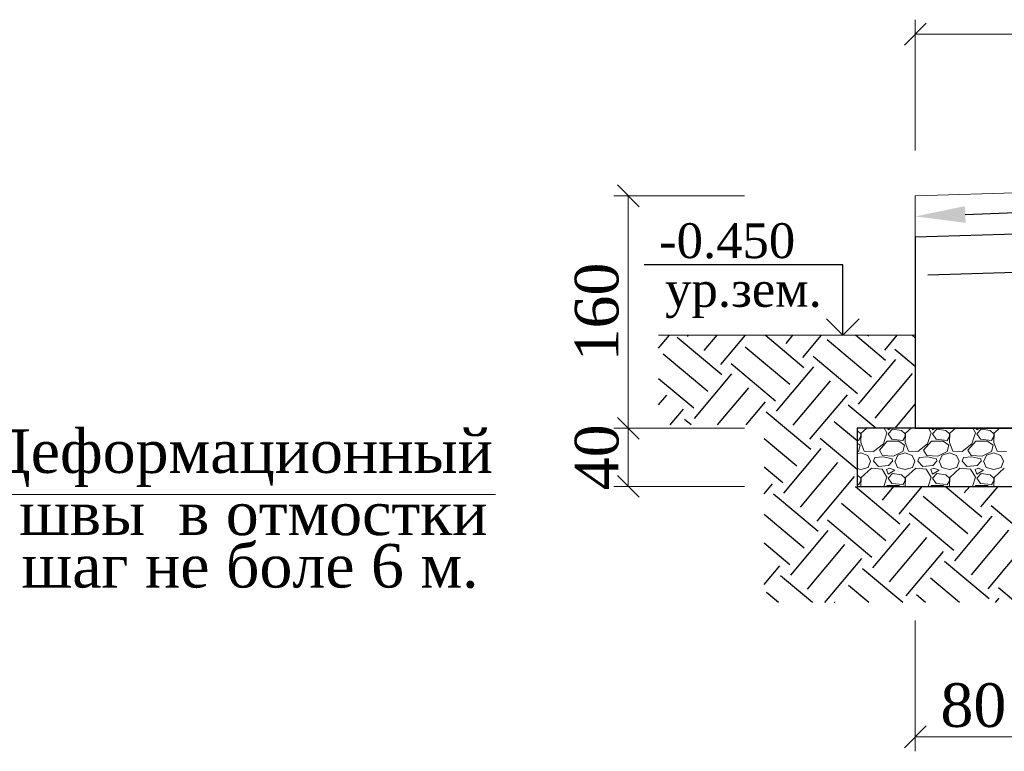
# Model space of a CAD drawing. Header units: millimetres. Extents: x 2063114 to 14983986, y -126020516 to 213791.
# Tile 100 of 256: x 2447385 to 2454158, y -1641219 to -1636183. Entities that reach past the tile are written whole.
import ezdxf
from ezdxf.enums import TextEntityAlignment as Align

# ---------------------------------------------------------------- set-up
doc = ezdxf.new("R2010")
doc.units = ezdxf.units.MM
doc.layers.add('Format', color=7, linetype='Continuous', lineweight=35)
doc.layers.add('КЖ', color=7, linetype='Continuous', lineweight=60)
doc.styles.add('Times New Roman', font='times.ttf')
doc.linetypes.add('ограждение1', pattern='A,6.35,-2.54,[133,ltypeshp.shx,S=2.54,R=0,X=-2.54,Y=0],-2.54,25.4', length=36.83)

# ---------------------------------------------------------------- blocks, each defined once
blk = doc.blocks.new('_Oblique')
at = {"color": 0, "linetype": 'ByBlock', "lineweight": -2}
blk.add_line((-0.5, -0.5), (0.5, 0.5), dxfattribs=at)

msp = doc.modelspace()

# ---------------------------------------------------------------- linework, layer by layer
at = {"linetype": 'Continuous', "lineweight": 13, "ltscale": 300}
for p, q in [((2453545.23944, -1637083.02533), (2453545.23944, -1636183.02533)), ((2453545.23944, -1636283.02533), (2461547.23319, -1636283.02533)), ((2452371.65559, -1637395.2986), (2451471.65559, -1637395.2986)), ((2451571.65559, -1637395.2986), (2451571.65559, -1638995.2986)), ((2452371.65559, -1638995.2986), (2451471.65559, -1638995.2986)), ((2452371.65559, -1638995.2986), (2451471.65559, -1638995.2986)), ((2451571.65559, -1638995.2986), (2451571.65559, -1639395.2986)), ((2452371.65559, -1639395.2986), (2451471.65559, -1639395.2986)), ((2453545.23944, -1640319.22252), (2453545.23944, -1641219.22252)), ((2453545.23944, -1641119.22252), (2454345.23944, -1641119.22252))]:
    msp.add_line(p, q, dxfattribs=at)
at = {"lineweight": 20, "ltscale": 10}
for p, q in [((2460904.79533, -1637165.84669), (2453545.23944, -1637395.2986)), ((2453545.23944, -1637395.2986), (2453545.23944, -1637679.03399))]:
    msp.add_line(p, q, dxfattribs=at)
at = {"lineweight": 30, "ltscale": 100}
for p, q in [((2453545.23944, -1637675.2986), (2453545.23944, -1637955.2986)), ((2453545.23944, -1637955.2986), (2453545.23944, -1638995.2986)), ((2453545.23944, -1638995.2986), (2454345.23944, -1638995.2986))]:
    msp.add_line(p, q, dxfattribs=at)
at = {"color": 251, "linetype": 'ограждение1', "lineweight": 30, "ltscale": 10}
msp.add_line((2461394.34004, -1637709.43451), (2453631.60844, -1637942.2656), dxfattribs=at)
at = {"lineweight": 20}
msp.add_line((2453545.23944, -1638355.2986), (2451780.05734, -1638355.2986), dxfattribs=at)
at = {"color": 251, "linetype": 'Continuous', "ltscale": 100}
for p, q in [((2451780.05734, -1638445.25469), (2451855.53947, -1638355.2986)), ((2451978.42566, -1638364.42093), (2451986.0802, -1638355.2986)), ((2452093.33232, -1638460.83907), (2452181.89129, -1638355.2986)), ((2452208.23899, -1638557.25721), (2452377.70238, -1638355.2986)), ((2452777.93465, -1638578.39608), (2452512.05743, -1638355.2986)), ((2452656.86515, -1638411.53633), (2452704.05421, -1638355.2986)), ((2452771.77181, -1638507.95448), (2452899.8653, -1638355.2986)), ((2453341.46747, -1638529.09334), (2453134.34697, -1638355.2986)), ((2453220.39797, -1638362.2336), (2453226.21712, -1638355.2986)), ((2453335.30463, -1638458.65174), (2453422.02821, -1638355.2986)), ((2453545.23944, -1638373.7265), (2453523.27792, -1638355.2986)), ((2452214.40183, -1638627.69881), (2451907.98406, -1638370.58377)), ((2453245.04933, -1638644.00001), (2452938.63156, -1638386.88497)), ((2452117.98369, -1638742.60548), (2451811.56591, -1638485.49043)), ((2452681.51651, -1638693.30274), (2452375.09873, -1638436.1877)), ((2453545.23944, -1638569.53759), (2453405.74624, -1638452.4889)), ((2452585.09837, -1638808.20941), (2452278.68059, -1638551.09437)), ((2453148.63119, -1638758.90668), (2452842.21341, -1638501.79163)), ((2453154.79403, -1638829.34828), (2453411.90908, -1638522.9305)), ((2452027.72839, -1638927.95375), (2452284.84344, -1638621.53597)), ((2452591.26121, -1638878.65101), (2452848.37626, -1638572.23324)), ((2453269.7007, -1638925.76642), (2453526.81574, -1638619.34864)), ((2452021.56555, -1638857.51214), (2451780.05734, -1638654.8627)), ((2452706.16788, -1638975.06916), (2452963.28292, -1638668.65138)), ((2451780.05734, -1638834.18565), (2451836.21728, -1638767.25684)), ((2452185.98863, -1638972.70512), (2452399.7501, -1638717.95411)), ((2452821.07455, -1639071.4873), (2453078.18959, -1638765.06952)), ((2452381.79972, -1638972.70512), (2452514.65677, -1638814.37225)), ((2453407.16737, -1638995.2986), (2453545.23944, -1638830.75072)), ((2451859.6368, -1638972.70512), (2451951.12395, -1638863.67499)), ((2452827.23739, -1639141.9289), (2452520.81961, -1638884.81386)), ((2453274.77973, -1638995.2986), (2453084.35243, -1638835.51112)), ((2452003.27481, -1638972.70512), (2451957.28679, -1638934.11659)), ((2453145.23944, -1639082.41248), (2452987.93429, -1638950.41779)), ((2452730.81925, -1639256.83557), (2452505.23944, -1639067.55163)), ((2453145.23944, -1639278.22357), (2452891.51615, -1639065.32446)), ((2452640.56395, -1639442.18383), (2452897.67899, -1639135.76606)), ((2452755.47061, -1639538.60198), (2453012.58566, -1639232.1842)), ((2452634.4011, -1639371.74223), (2452505.23944, -1639263.36272)), ((2452870.37728, -1639635.02012), (2453127.49232, -1639328.60234)), ((2452505.23944, -1639447.88492), (2452563.9595, -1639377.90507)), ((2453440.07294, -1639656.15899), (2453133.65516, -1639399.04394)), ((2453319.00343, -1639489.29924), (2453397.87934, -1639395.2986)), ((2453433.9101, -1639585.71738), (2453593.69043, -1639395.2986)), ((2454003.60576, -1639606.85625), (2453751.48117, -1639395.2986)), ((2453882.53625, -1639439.99651), (2453920.04225, -1639395.2986)), ((2453997.44292, -1639536.41465), (2454115.85335, -1639395.2986)), ((2452876.54012, -1639705.46172), (2452570.12234, -1639448.34668)), ((2453907.18762, -1639721.76292), (2453600.76984, -1639464.64788)), ((2453343.6548, -1639771.06565), (2453037.23702, -1639513.95061)), ((2453810.76948, -1639836.66959), (2453504.3517, -1639579.55454)), ((2454374.3023, -1639787.36685), (2454067.88452, -1639530.25181)), ((2452780.12198, -1639820.36839), (2452505.23944, -1639589.71455)), ((2453247.23666, -1639885.97232), (2452940.81888, -1639628.85728)), ((2453816.93232, -1639907.11119), (2454074.04737, -1639600.69341)), ((2452689.86668, -1640005.71666), (2452946.98172, -1639699.29888)), ((2453253.3995, -1639956.41392), (2453510.51454, -1639649.99615)), ((2453931.83899, -1640003.52933), (2454188.95403, -1639697.11155)), ((2453368.30617, -1640052.83206), (2453625.42121, -1639746.41429)), ((2452683.70384, -1639935.27505), (2452505.23944, -1639785.52564)), ((2452804.77335, -1640102.1348), (2453061.88839, -1639795.71702)), ((2453483.21283, -1640149.25021), (2453740.32788, -1639842.83243)), ((2454046.74565, -1640099.94747), (2454303.8607, -1639793.52969)), ((2452922.41073, -1640195.2986), (2453176.79506, -1639892.13516)), ((2454052.9085, -1640170.38907), (2453746.49072, -1639913.27403)), ((2452505.23944, -1640070.17445), (2452613.26223, -1639941.4379)), ((2453460.30498, -1640195.2986), (2453182.9579, -1639962.57676)), ((2452838.01545, -1640195.2986), (2452619.42508, -1640011.8795)), ((2453849.23594, -1640195.2986), (2453650.07258, -1640028.1807)), ((2453226.94641, -1640195.2986), (2453086.53976, -1640077.48343)), ((2454238.1669, -1640195.2986), (2454117.18726, -1640093.78463)), ((2452604.65688, -1640195.2986), (2452523.00693, -1640126.78616)), ((2453615.87737, -1640195.2986), (2453553.65444, -1640143.08736)), ((2454097.27729, -1640195.2986), (2454123.3501, -1640164.22623)), ((2452993.58784, -1640195.2986), (2452990.12161, -1640192.3901))]:
    msp.add_line(p, q, dxfattribs=at)
at = {"ltscale": 100}
for p, q in [((2454345.23944, -1638995.2986), (2453145.23944, -1638995.2986)), ((2453145.23944, -1638995.2986), (2453145.23944, -1639395.2986)), ((2453145.23944, -1639395.2986), (2454660.77391, -1639395.2986))]:
    msp.add_line(p, q, dxfattribs=at)
at = {"linetype": 'Continuous', "lineweight": 5, "ltscale": 100}
for p, q in [((2453145.97827, -1639011.89704), (2453145.23944, -1639011.78621)), ((2453170.37203, -1639033.22808), (2453145.98813, -1639011.89217)), ((2453173.39534, -1639030.18906), (2453170.34734, -1639094.19707)), ((2453170.36417, -1639051.52285), (2453170.36417, -1639033.23485)), ((2453211.54357, -1638995.2986), (2453173.3762, -1639030.14707)), ((2453325.82243, -1639103.34425), (2453350.20642, -1639027.14428)), ((2453350.17555, -1639027.14876), (2453330.71157, -1638995.2986)), ((2453355.13564, -1638995.2986), (2453359.33548, -1639005.79818)), ((2453359.33978, -1639033.23299), (2453383.72377, -1639069.80897)), ((2453389.82017, -1639002.75485), (2453359.34025, -1639033.23478)), ((2453359.34044, -1639005.80373), (2453376.84898, -1638995.2986)), ((2453450.77827, -1639011.89704), (2453389.81841, -1639002.75306)), ((2453475.17203, -1639033.22808), (2453450.78813, -1639011.89217)), ((2453478.19534, -1639030.18906), (2453475.14734, -1639094.19707)), ((2453475.16417, -1639051.52285), (2453475.16417, -1639033.23485)), ((2453516.34356, -1638995.2986), (2453478.1762, -1639030.14706)), ((2453630.62243, -1639103.34425), (2453655.00642, -1639027.14428)), ((2453654.97555, -1639027.14876), (2453635.51157, -1638995.2986)), ((2453659.93564, -1638995.2986), (2453664.13548, -1639005.79818)), ((2453664.13978, -1639033.23299), (2453688.52377, -1639069.80897)), ((2453694.62017, -1639002.75485), (2453664.14025, -1639033.23478)), ((2453664.14044, -1639005.80373), (2453681.64898, -1638995.2986)), ((2453755.57827, -1639011.89704), (2453694.61841, -1639002.75306)), ((2453779.97203, -1639033.22808), (2453755.58813, -1639011.89217)), ((2453782.99534, -1639030.18906), (2453779.94734, -1639094.19707)), ((2453779.96417, -1639051.52285), (2453779.96417, -1639033.23485)), ((2453821.14356, -1638995.2986), (2453782.9762, -1639030.14706)), ((2453935.42243, -1639103.34425), (2453959.80642, -1639027.14428)), ((2453959.77555, -1639027.14876), (2453940.31156, -1638995.2986)), ((2453964.73564, -1638995.2986), (2453968.93548, -1639005.79818)), ((2453968.93978, -1639033.23299), (2453993.32377, -1639069.80897)), ((2453999.42017, -1639002.75485), (2453968.94025, -1639033.23478)), ((2453968.94044, -1639005.80373), (2453986.44898, -1638995.2986)), ((2454060.37827, -1639011.89704), (2453999.41841, -1639002.75306)), ((2454084.77203, -1639033.22808), (2454060.38813, -1639011.89217)), ((2454087.79534, -1639030.18906), (2454084.74734, -1639094.19707)), ((2454084.76417, -1639051.52285), (2454084.76417, -1639033.23485)), ((2454125.94356, -1638995.2986), (2454087.7762, -1639030.14706)), ((2453145.23944, -1639077.73765), (2453155.12746, -1639078.92421)), ((2453145.23944, -1639097.16794), (2453167.32149, -1639112.45551)), ((2453155.12369, -1639078.95513), (2453170.36365, -1639051.52321)), ((2453170.37356, -1639094.19007), (2453194.75753, -1639152.10199)), ((2453258.75606, -1639155.15422), (2453325.81212, -1639103.33818)), ((2453298.38016, -1639146.0124), (2453353.24406, -1639085.05251)), ((2453353.24417, -1639085.05085), (2453432.49217, -1639085.05085)), ((2453383.72733, -1639069.7802), (2453459.92746, -1639078.92421)), ((2453432.49746, -1639085.02349), (2453472.12149, -1639112.45551)), ((2453459.92369, -1639078.95513), (2453475.16365, -1639051.52321)), ((2453475.17356, -1639094.19007), (2453499.55753, -1639152.10199)), ((2453563.55606, -1639155.15422), (2453630.61212, -1639103.33818)), ((2453603.18016, -1639146.0124), (2453658.04406, -1639085.05251)), ((2453658.04417, -1639085.05085), (2453737.29217, -1639085.05085)), ((2453688.52733, -1639069.7802), (2453764.72746, -1639078.92421)), ((2453737.29746, -1639085.02349), (2453776.92149, -1639112.45551)), ((2453764.72369, -1639078.95513), (2453779.96365, -1639051.52321)), ((2453779.97356, -1639094.19007), (2453804.35753, -1639152.10199)), ((2453868.35606, -1639155.15422), (2453935.41212, -1639103.33818)), ((2453907.98016, -1639146.0124), (2453962.84406, -1639085.05251)), ((2453962.84417, -1639085.05085), (2454042.09217, -1639085.05085)), ((2453993.32733, -1639069.7802), (2454069.52746, -1639078.92421)), ((2454042.09746, -1639085.02349), (2454081.72149, -1639112.45551)), ((2454069.52369, -1639078.95513), (2454084.76365, -1639051.52321)), ((2454084.77356, -1639094.19007), (2454109.15753, -1639152.10199)), ((2453155.11887, -1639155.14572), (2453145.23943, -1639160.32066)), ((2453145.23944, -1639172.14855), (2453170.36377, -1639164.2972)), ((2453167.31695, -1639112.4827), (2453155.12497, -1639155.15465)), ((2453170.36218, -1639164.30408), (2453219.13016, -1639182.59208)), ((2453194.74879, -1639152.11574), (2453258.7568, -1639155.16374)), ((2453319.7378, -1639182.57618), (2453298.40187, -1639146.0003)), ((2453459.91887, -1639155.14572), (2453395.91098, -1639188.67366)), ((2453426.39564, -1639179.53724), (2453475.16377, -1639164.2972)), ((2453472.11695, -1639112.4827), (2453459.92497, -1639155.15465)), ((2453475.16218, -1639164.30408), (2453523.93016, -1639182.59208)), ((2453499.54879, -1639152.11574), (2453563.5568, -1639155.16374)), ((2453624.5378, -1639182.57618), (2453603.20187, -1639146.0003)), ((2453764.71887, -1639155.14572), (2453700.71098, -1639188.67366)), ((2453731.19564, -1639179.53724), (2453779.96377, -1639164.2972)), ((2453776.91695, -1639112.4827), (2453764.72497, -1639155.15465)), ((2453779.96218, -1639164.30408), (2453828.73016, -1639182.59208)), ((2453804.34879, -1639152.11574), (2453868.3568, -1639155.16374)), ((2453929.3378, -1639182.57618), (2453908.00187, -1639146.0003)), ((2454069.51887, -1639155.14572), (2454005.51098, -1639188.67366)), ((2454035.99564, -1639179.53724), (2454084.76377, -1639164.2972)), ((2454081.71695, -1639112.4827), (2454069.52497, -1639155.15465)), ((2454084.76218, -1639164.30408), (2454133.53016, -1639182.59208)), ((2454109.14879, -1639152.11574), (2454173.1568, -1639155.16374)), ((2453219.14031, -1639182.56705), (2453237.42829, -1639222.19099)), ((2453222.1775, -1639264.88278), (2453237.41753, -1639222.21069)), ((2453292.28193, -1639258.77781), (2453258.75397, -1639222.20186)), ((2453258.75595, -1639222.21091), (2453267.89995, -1639197.82692)), ((2453325.81266, -1639191.73776), (2453267.90058, -1639197.83377)), ((2453395.91654, -1639188.67738), (2453319.71646, -1639182.58137)), ((2453386.77212, -1639206.97111), (2453325.81221, -1639191.73113)), ((2453389.82615, -1639222.21779), (2453362.3942, -1639252.69774)), ((2453389.82039, -1639222.21082), (2453386.7724, -1639206.97088)), ((2453405.06695, -1639222.20991), (2453423.35489, -1639264.88178)), ((2453408.10699, -1639222.20895), (2453426.39494, -1639179.53708)), ((2453523.94031, -1639182.56705), (2453542.22829, -1639222.19099)), ((2453526.9775, -1639264.88278), (2453542.21753, -1639222.21069)), ((2453597.08193, -1639258.77781), (2453563.55397, -1639222.20186)), ((2453563.55595, -1639222.21091), (2453572.69995, -1639197.82692)), ((2453630.61266, -1639191.73776), (2453572.70058, -1639197.83377)), ((2453700.71654, -1639188.67738), (2453624.51646, -1639182.58137)), ((2453691.57212, -1639206.97111), (2453630.61221, -1639191.73113)), ((2453694.62615, -1639222.21779), (2453667.1942, -1639252.69774)), ((2453694.62039, -1639222.21082), (2453691.5724, -1639206.97088)), ((2453709.86695, -1639222.20991), (2453728.15489, -1639264.88178)), ((2453712.90699, -1639222.20895), (2453731.19494, -1639179.53708)), ((2453828.74031, -1639182.56705), (2453847.02829, -1639222.19099)), ((2453831.7775, -1639264.88278), (2453847.01753, -1639222.21069)), ((2453901.88193, -1639258.77781), (2453868.35397, -1639222.20186)), ((2453868.35595, -1639222.21091), (2453877.49995, -1639197.82692)), ((2453935.41266, -1639191.73776), (2453877.50058, -1639197.83377)), ((2454005.51654, -1639188.67738), (2453929.31646, -1639182.58137)), ((2453996.37212, -1639206.97111), (2453935.41221, -1639191.73113)), ((2453999.42615, -1639222.21779), (2453971.9942, -1639252.69774)), ((2453999.42039, -1639222.21082), (2453996.3724, -1639206.97088)), ((2454014.66695, -1639222.20991), (2454032.95489, -1639264.88178)), ((2454017.70699, -1639222.20895), (2454035.99494, -1639179.53708)), ((2454133.54031, -1639182.56705), (2454151.82829, -1639222.19099)), ((2454136.5775, -1639264.88277), (2454151.81753, -1639222.21068)), ((2453145.23944, -1639272.73024), (2453170.3639, -1639280.11979)), ((2453170.36418, -1639280.12287), (2453222.18004, -1639264.88291)), ((2453243.48015, -1639270.93911), (2453173.3762, -1639334.94706)), ((2453316.66317, -1639277.08476), (2453243.51114, -1639270.98876)), ((2453362.3521, -1639252.57028), (2453292.24808, -1639258.66629)), ((2453350.17555, -1639331.94876), (2453316.64759, -1639277.08482)), ((2453347.14351, -1639280.11827), (2453359.33548, -1639310.59818)), ((2453368.48488, -1639270.9813), (2453347.14881, -1639280.12533)), ((2453389.82017, -1639307.55485), (2453359.34025, -1639338.03478)), ((2453359.34044, -1639310.60373), (2453405.06055, -1639283.17166)), ((2453405.05973, -1639283.16967), (2453368.48376, -1639270.97768)), ((2453450.77827, -1639316.69704), (2453389.81842, -1639307.55306)), ((2453423.34803, -1639264.87983), (2453475.1639, -1639280.11979)), ((2453475.16418, -1639280.12287), (2453526.98004, -1639264.88291)), ((2453548.28015, -1639270.93911), (2453478.1762, -1639334.94706)), ((2453621.46317, -1639277.08476), (2453548.31114, -1639270.98876)), ((2453667.1521, -1639252.57028), (2453597.04808, -1639258.66628)), ((2453654.97555, -1639331.94876), (2453621.44759, -1639277.08482)), ((2453651.94351, -1639280.11827), (2453664.13548, -1639310.59818)), ((2453673.28488, -1639270.9813), (2453651.94881, -1639280.12533)), ((2453694.62017, -1639307.55485), (2453664.14025, -1639338.03478)), ((2453664.14044, -1639310.60373), (2453709.86055, -1639283.17166)), ((2453709.85973, -1639283.16967), (2453673.28376, -1639270.97768)), ((2453755.57827, -1639316.69704), (2453694.61841, -1639307.55306)), ((2453728.14803, -1639264.87983), (2453779.9639, -1639280.11979)), ((2453779.96418, -1639280.12287), (2453831.78004, -1639264.88291)), ((2453853.08015, -1639270.93911), (2453782.9762, -1639334.94706)), ((2453926.26317, -1639277.08476), (2453853.11114, -1639270.98876)), ((2453971.9521, -1639252.57028), (2453901.84808, -1639258.66628)), ((2453959.77555, -1639331.94876), (2453926.24759, -1639277.08482)), ((2453956.74351, -1639280.11827), (2453968.93548, -1639310.59818)), ((2453978.08488, -1639270.9813), (2453956.74881, -1639280.12533)), ((2453999.42017, -1639307.55485), (2453968.94025, -1639338.03478)), ((2453968.94044, -1639310.60373), (2454014.66055, -1639283.17166)), ((2454014.65973, -1639283.16967), (2453978.08376, -1639270.97768)), ((2454060.37827, -1639316.69704), (2453999.41841, -1639307.55306)), ((2454032.94803, -1639264.87983), (2454084.7639, -1639280.11979)), ((2454084.76418, -1639280.12287), (2454136.58004, -1639264.88291)), ((2454157.88015, -1639270.93911), (2454087.7762, -1639334.94706)), ((2453145.97827, -1639316.69704), (2453145.23944, -1639316.58621)), ((2453170.37203, -1639338.02808), (2453145.98813, -1639316.69217)), ((2453155.12369, -1639383.75513), (2453170.36365, -1639356.32321)), ((2453170.36417, -1639356.32285), (2453170.36417, -1639338.03485)), ((2453173.39534, -1639334.98906), (2453170.52346, -1639395.2986)), ((2453329.93304, -1639395.2986), (2453350.20642, -1639331.94428)), ((2453359.33978, -1639338.03299), (2453383.72377, -1639374.60897)), ((2453383.72733, -1639374.5802), (2453459.92746, -1639383.72421)), ((2453475.17203, -1639338.02808), (2453450.78813, -1639316.69217)), ((2453459.92369, -1639383.75513), (2453475.16365, -1639356.32321)), ((2453475.16417, -1639356.32285), (2453475.16417, -1639338.03485)), ((2453478.19534, -1639334.98906), (2453475.32346, -1639395.2986)), ((2453634.73304, -1639395.2986), (2453655.00642, -1639331.94428)), ((2453664.13978, -1639338.03299), (2453688.52377, -1639374.60897)), ((2453688.52733, -1639374.5802), (2453764.72746, -1639383.72421)), ((2453779.97203, -1639338.02808), (2453755.58813, -1639316.69217)), ((2453764.72369, -1639383.75513), (2453779.96365, -1639356.32321)), ((2453779.96417, -1639356.32285), (2453779.96417, -1639338.03485)), ((2453782.99534, -1639334.98906), (2453780.12346, -1639395.2986)), ((2453939.53304, -1639395.2986), (2453959.80642, -1639331.94428)), ((2453968.93978, -1639338.03299), (2453993.32377, -1639374.60897)), ((2453993.32733, -1639374.5802), (2454069.52746, -1639383.72421)), ((2454084.77203, -1639338.02808), (2454060.38813, -1639316.69217)), ((2454069.52369, -1639383.75513), (2454084.76365, -1639356.32321)), ((2454084.76417, -1639356.32285), (2454084.76417, -1639338.03485)), ((2454087.79534, -1639334.98906), (2454084.92346, -1639395.2986)), ((2453145.23944, -1639382.53765), (2453155.12746, -1639383.72421)), ((2453348.34258, -1639395.2986), (2453353.24406, -1639389.85251)), ((2453353.24417, -1639389.85085), (2453432.49217, -1639389.85085)), ((2453432.49746, -1639389.82349), (2453440.40594, -1639395.2986)), ((2453653.14258, -1639395.2986), (2453658.04406, -1639389.85251)), ((2453658.04417, -1639389.85085), (2453737.29217, -1639389.85085)), ((2453737.29746, -1639389.82349), (2453745.20594, -1639395.2986)), ((2453957.94258, -1639395.2986), (2453962.84406, -1639389.85251)), ((2453962.84417, -1639389.85085), (2454042.09217, -1639389.85085)), ((2454042.09746, -1639389.82349), (2454050.00595, -1639395.2986))]:
    msp.add_line(p, q, dxfattribs=at)
at = {"color": 0, "linetype": 'ByBlock', "lineweight": -2}
msp.add_lwpolyline([(2453889.74156, -1637524.00691), (2454764.53451, -1637490.59131)], dxfattribs=at)
at = {"color": 0, "lineweight": 25}
msp.add_solid([(2453891.93479, -1637581.42393), (2453545.23944, -1637537.1663), (2453887.54833, -1637466.58988)], dxfattribs=at)
at = {"layer": 'Format', "color": 0, "lineweight": 25, "ltscale": 0.4}
for p, q in [((2453047.52035, -1637871.42416), (2451681.12163, -1637871.42416)), ((2453047.52035, -1638355.2986), (2453047.52035, -1637871.42416)), ((2452934.38326, -1638242.16152), (2453047.52035, -1638355.2986)), ((2453047.52035, -1638355.2986), (2453160.65743, -1638242.16152))]:
    msp.add_line(p, q, dxfattribs=at)
at = {"layer": 'Format', "color": 5, "lineweight": 9, "ltscale": 100}
msp.add_line((2450658.74684, -1639451.23506, 10353.36), (2447101.73004, -1639451.23505, 10353.36), dxfattribs=at)
at = {"layer": 'КЖ', "lineweight": 30, "ltscale": 0.5}
msp.add_line((2460518.89775, -1637478.75649), (2453545.23944, -1637679.03399), dxfattribs=at)

# ---------------------------------------------------------------- block references
at = {"lineweight": 13, "ltscale": 300, "xscale": 150, "yscale": 150, "zscale": 150}
for p, rotation in [((2453545.23944, -1636283.02533), 180), ((2451571.65559, -1637395.2986), 90), ((2451571.65559, -1638995.2986), 270), ((2451571.65559, -1638995.2986), 90), ((2451571.65559, -1639395.2986), 270), ((2453545.23944, -1641119.22252), 180)]:
    msp.add_blockref('_Oblique', p, dxfattribs=dict(at, rotation=rotation))

# ---------------------------------------------------------------- texts
at = {"ltscale": 300, "style": 'Times New Roman'}
msp.add_text(' -0.450', height=240, dxfattribs=at).set_placement((2452206.18042, -1637824.33137), align=Align.CENTER)
msp.add_text('ур.зем.', height=240, dxfattribs=at).set_placement((2452363.79757, -1638039.43469), align=Align.MIDDLE_CENTER)
for s, p in [('Деформационный', (2447152.31854, -1639302.89708, 13099.24)), ('швы  в отмостки ', (2447381.55098, -1639730.85183, 13099.24)), ('шаг не боле 6 м.', (2447398.00385, -1640091.81858))]:
    msp.add_text(s, height=300, rotation=0.000000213, dxfattribs=at).set_placement(p)
at = {"ltscale": 300, "char_height": 300, "attachment_point": 5, "rotation": 90, "style": 'Times New Roman'}
for s, insert in [('160', (2451356.06006, -1638195.2986)), ('40', (2451356.06006, -1639195.2986))]:
    msp.add_mtext(s, dxfattribs=dict(at, insert=insert))
at = {"ltscale": 300, "insert": (2453945.23944, -1640903.62699), "char_height": 300, "attachment_point": 5, "style": 'Times New Roman'}
msp.add_mtext('80', dxfattribs=at)

doc.saveas('drawing.dxf')
